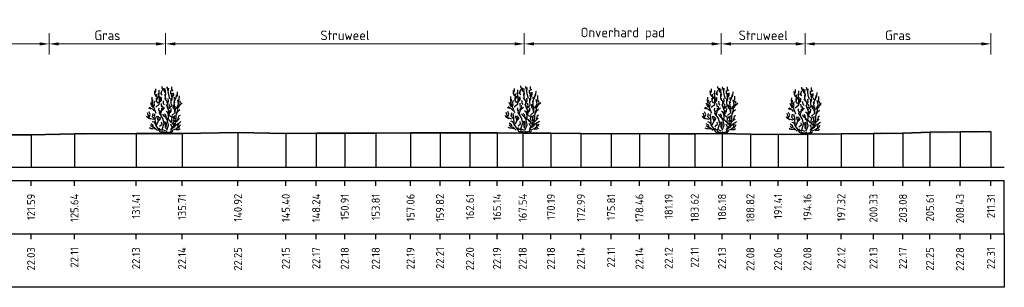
# Model space of a CAD drawing. Header units: metres. Extents: x 184432 to 189351, y 346610 to 348484.
# Tile 32 of 63: x 189218 to 189310, y 348228 to 348253. Entities that reach past the tile are written whole.
import ezdxf
from ezdxf.enums import TextEntityAlignment as Align

# ---------------------------------------------------------------- set-up
doc = ezdxf.new("R2010")
doc.units = ezdxf.units.M
doc.header["$PDMODE"] = 35
doc.header["$PDSIZE"] = 0.075
for name, color, linetype, lineweight in [('B-ME-GR-HEESTER-SD', 90, 'Continuous', 25), ('X-ME-AL-PROFIEL_HUIDIG MAAIVELD-GD', 252, 'Continuous', 0), ('X-XX-AL-DETAIL1-M', 7, 'Continuous', 18), ('X-XX-AL-DWARSPROFIEL_PROFIELLIJN MAAIVELD-GD', 8, 'Continuous', 35)]:
    doc.layers.add(name, color=color, linetype=linetype, lineweight=lineweight)
doc.layers.add('X-ME-AL-PROFIELRASTER-S', color=7, linetype='Continuous')
doc.styles.add('NLCS-ISO-ANNOTATIEF-T18', font='NLCS-ISO.ttf', dxfattribs={"height": 1.8})
doc.styles.add('NLCS-ISO-ANNOTATIVE-T18', font='NLCS-ISO.ttf', dxfattribs={"height": 1.8})
doc.dimstyles.new('NLCS-ANNOTATIEF-T18-PIJL_L2_H0', dxfattribs={"dimtxt": 2.5, "dimasz": 1.8, "dimexe": 2, "dimexo": 2, "dimgap": 0.7, "dimtad": 1, "dimzin": 0, "dimdsep": 46, "dimtxsty": 'NLCS-ISO-ANNOTATIEF-T18', "dimcen": 0, "dimdle": 2, "dimclrd": 256, "dimclre": 256, "dimclrt": 10, "dimaunit": 2, "dimadec": 0, "dimazin": 0, "dimtfac": 1, "dimtdec": 3, "dimtofl": 0, "dimtmove": 0, "dimatfit": 3, "dimfxl": 2, "dimfxlon": 1, "dimtfillclr": 256, "dimtolj": 1, "dimtzin": 0, "dimlwd": -1, "dimlwe": -1, "dimarcsym": 0})

# ---------------------------------------------------------------- blocks, each defined once
blk = doc.blocks.new('SAL-PROFIELRASTER_BALK_EIND1-D')
at = {"color": 0, "linetype": 'ByBlock', "lineweight": -2}
blk.add_line((1, -12.5), (1, -2.5), dxfattribs=at)
at = {"color": 0, "linetype": 'ByBlock', "lineweight": -2, "flags": 128}
for points in [[(0, 0), (1, 0)], [(0, -2.5), (1, -2.5)], [(0, -12.5), (1, -12.5)]]:
    blk.add_lwpolyline(points, dxfattribs=at)
blk = doc.blocks.new('SAL-PROFIELRASTER_BALK_EIND2-D')
at = {"color": 0, "linetype": 'ByBlock', "lineweight": -2}
for p, q in [((1, -2.5), (1, -12.5)), ((1, -12.5), (0, -12.5))]:
    blk.add_line(p, q, dxfattribs=at)
blk = doc.blocks.new('SAL-PROFIELRASTER_BALK_DATA-D')
at = {"color": 0, "linetype": 'ByBlock', "lineweight": -2}
blk.add_lwpolyline([(0, -3.5), (0, -2.5)], dxfattribs=at)
at = {"color": 0, "linetype": 'ByBlock', "lineweight": -2, "style": 'NLCS-ISO-ANNOTATIVE-T18'}
blk.add_attdef('GETAL', text='', height=1.5, rotation=90, dxfattribs=at).set_placement((0.75, -5), align=Align.RIGHT)
blk = doc.blocks.new('SAL-PROFIELRASTER_AANHAAL-D')
at = {"color": 9, "linetype": 'ByBlock', "lineweight": -2, "flags": 128}
blk.add_lwpolyline([(0, 1), (0, 0)], dxfattribs=at)
blk = doc.blocks.new('*D96')
at = {"layer": 'Defpoints', "color": 0, "transparency": 16777216}
for p in [(189291.747, 348250.553), (189291.747, 348239.034), (189309.108, 348239.034)]:
    blk.add_point(p, dxfattribs=at)
at = {"layer": 'X-XX-AL-DETAIL1-M', "transparency": 16777216}
for p, q in [((189291.747, 348249.553), (189291.747, 348251.553)), ((189309.108, 348249.553), (189309.108, 348251.553)), ((189308.208, 348250.553), (189292.647, 348250.553))]:
    blk.add_line(p, q, dxfattribs=at)
for points in [[(189292.647, 348250.703), (189292.647, 348250.403), (189291.747, 348250.553)], [(189308.208, 348250.703), (189308.208, 348250.403), (189309.108, 348250.553)]]:
    blk.add_solid(points, dxfattribs=at)
at = {"layer": 'X-XX-AL-DETAIL1-M', "color": 10, "transparency": 16777216, "insert": (189300.428, 348251.353), "char_height": 0.9, "attachment_point": 5, "style": 'NLCS-ISO-ANNOTATIEF-T18'}
blk.add_mtext('\\A1;Gras', dxfattribs=at)
blk = doc.blocks.new('*D97')
at = {"layer": 'Defpoints', "color": 0, "transparency": 16777216}
for p in [(189283.897, 348250.553), (189283.897, 348239.034), (189291.747, 348239.034)]:
    blk.add_point(p, dxfattribs=at)
at = {"layer": 'X-XX-AL-DETAIL1-M', "transparency": 16777216}
for p, q in [((189283.897, 348249.553), (189283.897, 348251.553)), ((189291.747, 348249.553), (189291.747, 348251.553)), ((189290.847, 348250.553), (189284.797, 348250.553))]:
    blk.add_line(p, q, dxfattribs=at)
for points in [[(189284.797, 348250.703), (189284.797, 348250.403), (189283.897, 348250.553)], [(189290.847, 348250.703), (189290.847, 348250.403), (189291.747, 348250.553)]]:
    blk.add_solid(points, dxfattribs=at)
at = {"layer": 'X-XX-AL-DETAIL1-M', "color": 10, "transparency": 16777216, "insert": (189287.822, 348251.353), "char_height": 0.9, "attachment_point": 5, "style": 'NLCS-ISO-ANNOTATIEF-T18'}
blk.add_mtext('\\A1;Struweel', dxfattribs=at)
blk = doc.blocks.new('SGR-HEESTER_S01_E_ZIJ-D')
blk.add_line((-0.166, 0), (0.141, 0))
at = {"flags": 128}
for points in [[(-0.881, 3.429), (-1.01, 3.698), (-1.022, 3.992)], [(-0.975, 3.816), (-0.916, 3.956), (-0.916, 4.168)], [(-0.822, 3.147), (-0.775, 3.358), (-0.822, 3.558), (-0.822, 3.687)], [(-0.787, 3.241), (-0.611, 3.487), (-0.658, 3.769)], [(-0.599, 3.64), (-0.599, 3.886), (-0.599, 4.039)], [(-0.329, 3.581), (-0.434, 3.687), (-0.423, 3.839)], [(-0.387, 3.734), (-0.387, 3.91), (-0.305, 4.074)], [(-0.2, 4.074), (-0.317, 4.285), (-0.317, 4.402)], [(-0.035, 3.816), (-0.153, 3.992), (-0.153, 4.238)], [(-0.059, 4.003), (0, 4.086), (-0.047, 4.168)], [(0.035, 3.217), (-0.023, 3.335), (-0.047, 3.64), (-0.059, 3.687)], [(-0.012, 3.476), (0.023, 3.663), (-0.023, 3.863), (-0.023, 3.98)], [(0.2, 4.015), (0.164, 4.261), (0.106, 4.367)], [(0.399, 3.241), (0.317, 3.534), (0.235, 3.863), (0.282, 4.25)], [(0.552, 3.487), (0.575, 3.628), (0.493, 3.781), (0.493, 4.015)], [(0.564, 3.053), (0.622, 3.241), (0.575, 3.44), (0.634, 3.781)], [(0.587, 4.062), (0.587, 4.226), (0.575, 4.355)], [(0.575, 3.968), (0.716, 4.097)], [(0.634, 3.393), (0.751, 3.628), (0.74, 3.816)], [(1.045, 3.44), (1.092, 3.593), (1.115, 3.91)], [(-1.174, 2.443), (-1.327, 2.643), (-1.397, 2.854)], [(-1.256, 2.866), (-1.268, 3.112), (-1.256, 3.405)], [(-0.889, 1.874), (-1.064, 2.356), (-1.218, 2.75), (-1.196, 3.166)], [(-1.092, 2.514), (-1.033, 2.666), (-1.08, 2.854), (-1.01, 3.065)], [(-0.933, 2.465), (-0.604, 2.728), (-0.582, 3.231), (-0.56, 3.45)], [(-0.693, 2.83), (-0.845, 3.03), (-0.845, 3.323)], [(-0.599, 2.819), (-0.47, 3.088), (-0.481, 3.241), (-0.399, 3.405)], [(-0.493, 2.983), (-0.399, 3.1), (-0.399, 3.323)], [(-0.352, 2.478), (-0.387, 2.619), (-0.399, 2.807)], [(-0.094, 2.666), (-0.2, 2.783), (-0.211, 3.041)], [(0.141, 2.854), (0.153, 3.006), (-0.082, 3.3)], [(0.2, 2.431), (0.129, 2.69), (0.27, 3.03), (0.235, 3.264)], [(0.294, 2.312), (0.557, 2.597), (0.513, 2.925), (0.513, 3.275)], [(0.305, 2.42), (0.364, 2.584), (0.317, 2.783)], [(0.751, 2.431), (0.834, 2.654), (0.787, 3.006)], [(0.834, 3.194), (0.822, 3.393)], [(0.869, 2.877), (0.834, 3.041), (0.986, 3.346), (1.022, 3.616)], [(0.995, 2.312), (1.214, 2.728), (1.126, 3.144)], [(1.057, 2.361), (1.233, 2.478), (1.339, 2.654), (1.538, 2.854)], [(1.198, 2.912), (1.198, 3.112), (1.268, 3.182), (1.28, 3.511)], [(1.292, 2.619), (1.397, 2.83), (1.339, 3.041)], [(-1.152, 1.305), (-1.524, 1.415), (-1.7, 1.918)], [(-1.362, 2.279), (-1.573, 2.361)], [(-1.515, 1.587), (-1.444, 1.775), (-1.55, 2.021)], [(-1.08, 2.115), (-1.233, 2.267), (-1.503, 2.443)], [(-0.166, 0), (-0.517, 0.145), (-0.67, 0.408), (-0.933, 0.802), (-0.933, 1.021), (-0.977, 1.284), (-1.24, 1.568), (-1.174, 1.874)], [(-0.564, 2.044), (-0.634, 2.22), (-0.611, 2.361)], [(0.009, 0.233), (-0.319, 0.386), (-0.144, 0.955), (-0.254, 1.415), (-0.582, 1.918), (-0.495, 2.159)], [(-0.399, 1.716), (-0.481, 1.81), (-0.387, 2.044), (-0.352, 2.373)], [(-0.341, 2.138), (-0.223, 2.361), (-0.258, 2.572)], [(-0.294, 2.185), (-0.07, 2.42)], [(0.235, 1.763), (0.188, 1.962), (0.035, 2.068)], [(0.097, 0.321), (0.272, 0.78), (0.184, 1.196), (0.272, 1.459), (0.294, 2.115), (0.075, 2.684)], [(0.119, 0.102), (0.491, 0.167), (0.579, 0.474), (0.885, 0.671), (0.951, 1.13), (1.017, 1.918)], [(0.305, 1.728), (0.364, 1.904), (0.411, 2.162)], [(0.411, 1.939), (0.505, 2.068), (0.528, 2.349)], [(0.579, 1.677), (0.885, 1.962), (0.907, 2.29), (0.885, 2.553)], [(0.869, 2.021), (0.834, 2.267), (0.693, 2.385), (0.693, 2.69)], [(1.022, 1.81), (1.139, 2.08), (1.327, 2.244)], [(1.045, 1.997), (1.151, 2.197), (1.162, 2.572)], [(-1.432, 1.34), (-1.597, 1.423), (-1.714, 1.528), (-1.761, 1.634)], [(-0.963, 0.918), (-1.057, 1.047), (-1.256, 1.094)], [(-0.939, 1.352), (-0.975, 1.458), (-1.01, 1.645), (-1.069, 1.739), (-0.986, 1.833)], [(-0.845, 0.824), (-0.736, 1.043), (-0.604, 1.437), (-0.692, 1.612)], [(-0.693, 1.235), (-0.763, 1.399), (-0.822, 1.622)], [(-0.622, 1.2), (-0.493, 1.364), (-0.528, 1.516)], [(-0.582, 0.671), (-0.341, 0.868), (-0.385, 1.065)], [(0.012, 1.481), (-0.106, 1.575), (-0.164, 1.692), (-0.258, 1.798)], [(0.059, 0.437), (-0.012, 0.578), (0, 0.848), (-0.117, 1.094)], [(0.27, 1.317), (0.07, 1.446), (0.012, 1.704), (-0.094, 1.833)], [(0.528, 1.035), (0.446, 1.129), (0.352, 1.258), (0.153, 1.282), (0.012, 1.411)], [(0.023, 0.601), (0.082, 0.777), (0.082, 0.942), (0.023, 1.106)], [(0.688, 0.802), (0.557, 1.108), (0.601, 1.502), (0.206, 1.743)], [(0.622, 0.59), (0.763, 0.73), (0.763, 0.977), (0.716, 1.223)], [(0.916, 1.082), (0.798, 1.258), (0.775, 1.434), (0.681, 1.61)], [(0.798, 0.801), (0.845, 0.953)], [(0.845, 1.376), (0.822, 1.54), (0.869, 1.681)], [(0.998, 1.082), (1.139, 1.247), (1.292, 1.387)], [(1.115, 1.282), (1.209, 1.47), (1.245, 1.645), (1.374, 1.704)], [(1.139, 0.942), (1.28, 1.012), (1.432, 1.118)], [(-0.975, 0.402), (-1.221, 0.449), (-1.362, 0.449), (-1.503, 0.519)], [(-0.758, 0.277), (-0.999, 0.518), (-1.24, 0.583), (-1.415, 0.736)], [(-1.127, 0.637), (-1.198, 0.777), (-1.397, 0.918)], [(-0.305, 0.32), (-0.47, 0.32), (-0.599, 0.508)], [(-0.141, 0.085), (-0.305, 0.167), (-0.352, 0.214)], [(0, 0), (-0.141, 0.144)], [(-0.023, 0), (0.141, 0.203)], [(0.141, 0), (0.528, 0.062), (0.669, 0.214)], [(0.493, 0.367), (0.599, 0.59), (0.47, 0.883)], [(0.622, 0.299), (0.951, 0.43), (1.28, 0.583)], [(0.928, 0.754), (1.104, 0.918), (1.198, 0.918)], [(0.939, 0.367), (1.198, 0.379), (1.35, 0.461)], [(1.01, 0.508), (1.198, 0.625), (1.151, 0.719), (1.233, 0.895)], [(1.268, 0.637), (1.397, 0.836)]]:
    blk.add_lwpolyline(points, dxfattribs=at)
blk = doc.blocks.new('*D98')
at = {"layer": 'Defpoints', "color": 0, "transparency": 16777216}
for p in [(189265.487, 348250.553), (189265.487, 348239.034), (189283.897, 348239.034)]:
    blk.add_point(p, dxfattribs=at)
at = {"layer": 'X-XX-AL-DETAIL1-M', "transparency": 16777216}
for p, q in [((189265.487, 348249.553), (189265.487, 348251.553)), ((189283.897, 348249.553), (189283.897, 348251.553)), ((189282.997, 348250.553), (189266.387, 348250.553))]:
    blk.add_line(p, q, dxfattribs=at)
for points in [[(189266.387, 348250.703), (189266.387, 348250.403), (189265.487, 348250.553)], [(189282.997, 348250.703), (189282.997, 348250.403), (189283.897, 348250.553)]]:
    blk.add_solid(points, dxfattribs=at)
at = {"layer": 'X-XX-AL-DETAIL1-M', "color": 10, "transparency": 16777216, "insert": (189274.692, 348251.488), "char_height": 0.9, "attachment_point": 5, "style": 'NLCS-ISO-ANNOTATIEF-T18'}
blk.add_mtext('\\A1;Onverhard pad', dxfattribs=at)
blk = doc.blocks.new('*D99')
at = {"layer": 'Defpoints', "color": 0, "transparency": 16777216}
for p in [(189231.967, 348250.553), (189231.967, 348239.034), (189265.487, 348239.034)]:
    blk.add_point(p, dxfattribs=at)
at = {"layer": 'X-XX-AL-DETAIL1-M', "transparency": 16777216}
for p, q in [((189231.967, 348249.553), (189231.967, 348251.553)), ((189265.487, 348249.553), (189265.487, 348251.553)), ((189264.587, 348250.553), (189232.867, 348250.553))]:
    blk.add_line(p, q, dxfattribs=at)
for points in [[(189232.867, 348250.703), (189232.867, 348250.403), (189231.967, 348250.553)], [(189264.587, 348250.703), (189264.587, 348250.403), (189265.487, 348250.553)]]:
    blk.add_solid(points, dxfattribs=at)
at = {"layer": 'X-XX-AL-DETAIL1-M', "color": 10, "transparency": 16777216, "insert": (189248.727, 348251.353), "char_height": 0.9, "attachment_point": 5, "style": 'NLCS-ISO-ANNOTATIEF-T18'}
blk.add_mtext('\\A1;Struweel', dxfattribs=at)
blk = doc.blocks.new('*D100')
at = {"layer": 'Defpoints', "color": 0, "transparency": 16777216}
for p in [(189221.077, 348250.553), (189221.077, 348239.034), (189231.967, 348239.034)]:
    blk.add_point(p, dxfattribs=at)
at = {"layer": 'X-XX-AL-DETAIL1-M', "transparency": 16777216}
for p, q in [((189221.077, 348249.553), (189221.077, 348251.553)), ((189231.967, 348249.553), (189231.967, 348251.553)), ((189231.067, 348250.553), (189221.977, 348250.553))]:
    blk.add_line(p, q, dxfattribs=at)
for points in [[(189221.977, 348250.703), (189221.977, 348250.403), (189221.077, 348250.553)], [(189231.067, 348250.703), (189231.067, 348250.403), (189231.967, 348250.553)]]:
    blk.add_solid(points, dxfattribs=at)
at = {"layer": 'X-XX-AL-DETAIL1-M', "color": 10, "transparency": 16777216, "insert": (189226.522, 348251.353), "char_height": 0.9, "attachment_point": 5, "style": 'NLCS-ISO-ANNOTATIEF-T18'}
blk.add_mtext('\\A1;Gras', dxfattribs=at)
blk = doc.blocks.new('*D101')
at = {"layer": 'Defpoints', "color": 0, "transparency": 16777216}
for p in [(189205.847, 348250.553), (189205.847, 348239.034), (189221.077, 348239.034)]:
    blk.add_point(p, dxfattribs=at)
at = {"layer": 'X-XX-AL-DETAIL1-M', "transparency": 16777216}
for p, q in [((189205.847, 348249.553), (189205.847, 348251.553)), ((189221.077, 348249.553), (189221.077, 348251.553)), ((189220.177, 348250.553), (189206.747, 348250.553))]:
    blk.add_line(p, q, dxfattribs=at)
for points in [[(189206.747, 348250.703), (189206.747, 348250.403), (189205.847, 348250.553)], [(189220.177, 348250.703), (189220.177, 348250.403), (189221.077, 348250.553)]]:
    blk.add_solid(points, dxfattribs=at)
at = {"layer": 'X-XX-AL-DETAIL1-M', "color": 10, "transparency": 16777216, "insert": (189213.462, 348251.488), "char_height": 0.9, "attachment_point": 5, "style": 'NLCS-ISO-ANNOTATIEF-T18'}
blk.add_mtext('\\A1;Onverhard pad', dxfattribs=at)

msp = doc.modelspace()

# ---------------------------------------------------------------- hatches: boundary and pattern name
at = {"layer": 'X-ME-AL-PROFIEL_HUIDIG MAAIVELD-GD'}
h = msp.add_hatch(dxfattribs=at)
h.set_pattern_fill('AGR-MAAIVELD', color=256, scale=0.05, pattern_type=2)
h.set_pattern_definition([(45, (2368.14905, 368.7254), (-0.25000007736, 0.25000007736), []), (45, (2368.11333, 368.7611), (0, 0.50000015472), [0.3535535, -0.3535535]), (45, (2368.07762, 368.7968), (0, 0.50000015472), [0.3535535, -0.3535535]), (45, (2368.0414, 368.83303), (0, 0.50000015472), [0.3535535, -0.3535535]), (45, (2368.0062, 368.86824), (0, 0.50000015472), [0.3535535, -0.3535535]), (45, (2367.97048, 368.90396), (0, 0.50000015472), [0.3535535, -0.3535535]), (45, (2367.93476, 368.93967), (0, 0.50000015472), [0.3535535, -0.3535535]), (315, (2368.14905, 368.7254), (0.25000007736, 0.25000007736), []), (315, (2368.18476, 368.7611), (0.50000015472, -1e-16), [0.3535535, -0.3535535]), (315, (2368.22048, 368.7968), (0.50000015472, -1e-16), [0.3535535, -0.3535535]), (315, (2368.2567, 368.83303), (0.50000015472, -1e-16), [0.3535535, -0.3535535]), (315, (2368.2919, 368.86824), (0.50000015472, -1e-16), [0.3535535, -0.3535535]), (315, (2368.32762, 368.90396), (0.50000015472, -1e-16), [0.3535535, -0.3535535]), (315, (2368.36333, 368.93967), (0.50000015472, -1e-16), [0.3535535, -0.3535535])])
h.paths.add_polyline_path([(189309.108, 348242.346), (189309.108, 348242.246), (189306.226, 348242.215), (189303.411, 348242.185), (189300.877, 348242.108), (189298.128, 348242.065), (189295.116, 348242.053), (189291.956, 348242.013), (189289.211, 348241.992), (189286.622, 348242.011), (189283.977, 348242.067), (189281.416, 348242.047), (189278.986, 348242.052), (189276.253, 348242.075), (189273.608, 348242.045), (189270.784, 348242.075), (189267.984, 348242.112), (189265.338, 348242.116), (189262.941, 348242.12), (189260.41, 348242.135), (189257.616, 348242.141), (189254.856, 348242.122), (189251.603, 348242.117), (189248.707, 348242.109), (189246.037, 348242.103), (189243.196, 348242.08), (189238.722, 348242.179), (189233.505, 348242.075), (189229.203, 348242.067), (189223.442, 348242.042), (189219.391, 348241.961), (189213.097, 348241.955), (189208.439, 348241.933), (189201.96, 348241.931), (189196.869, 348241.869), (189190.499, 348241.799), (189184.612, 348241.739), (189176.162, 348241.538), (189170.435, 348241.477), (189166.759, 348241.453), (189163.196, 348241.416), (189159.789, 348241.485), (189156.485, 348241.552), (189152.372, 348241.573), (189148.34, 348241.641), (189144.828, 348241.685), (189141.318, 348241.69), (189138.078, 348241.718), (189134.359, 348241.713), (189130.394, 348241.686), (189126.086, 348241.72), (189121.34, 348241.758), (189117.118, 348241.78), (189112.983, 348241.828), (189106.487, 348241.843), (189101.692, 348241.933), (189097.797, 348242.014), (189097.797, 348242.114), (189101.692, 348242.033), (189106.487, 348241.943), (189112.983, 348241.928), (189117.118, 348241.88), (189121.34, 348241.858), (189126.086, 348241.82), (189130.394, 348241.786), (189134.359, 348241.813), (189138.078, 348241.818), (189141.318, 348241.79), (189144.828, 348241.785), (189148.34, 348241.741), (189152.372, 348241.673), (189156.485, 348241.652), (189159.789, 348241.585), (189163.196, 348241.516), (189166.759, 348241.553), (189170.435, 348241.577), (189176.162, 348241.638), (189184.612, 348241.839), (189190.499, 348241.899), (189196.869, 348241.969), (189201.96, 348242.031), (189208.439, 348242.033), (189213.097, 348242.055), (189219.391, 348242.061), (189223.442, 348242.142), (189229.203, 348242.167), (189233.505, 348242.175), (189238.722, 348242.279), (189243.196, 348242.18), (189246.037, 348242.203), (189248.707, 348242.209), (189251.603, 348242.217), (189254.856, 348242.222), (189257.616, 348242.241), (189260.41, 348242.235), (189262.941, 348242.22), (189265.338, 348242.216), (189267.984, 348242.212), (189270.784, 348242.175), (189273.608, 348242.145), (189276.253, 348242.175), (189278.986, 348242.152), (189281.416, 348242.147), (189283.977, 348242.167), (189286.622, 348242.111), (189289.211, 348242.092), (189291.956, 348242.113), (189295.116, 348242.153), (189298.128, 348242.165), (189300.877, 348242.208), (189303.411, 348242.285), (189306.226, 348242.315)])

# ---------------------------------------------------------------- linework, layer by layer
at = {"layer": 'X-XX-AL-DWARSPROFIEL_PROFIELLIJN MAAIVELD-GD'}
msp.add_lwpolyline([(189213.097, 348242.055), (189219.391, 348242.061), (189223.442, 348242.142), (189229.203, 348242.167), (189233.505, 348242.175), (189238.722, 348242.279), (189243.196, 348242.18), (189246.037, 348242.203), (189248.707, 348242.209), (189251.603, 348242.217), (189254.856, 348242.222), (189257.616, 348242.241), (189260.41, 348242.235), (189262.941, 348242.22), (189265.338, 348242.216), (189267.984, 348242.212), (189270.784, 348242.175), (189273.608, 348242.145), (189276.253, 348242.175), (189278.986, 348242.152), (189281.416, 348242.147), (189283.977, 348242.167), (189286.622, 348242.111), (189289.211, 348242.092), (189291.956, 348242.113), (189295.116, 348242.153), (189298.128, 348242.165), (189300.877, 348242.208), (189303.411, 348242.285), (189306.226, 348242.315), (189309.108, 348242.346)], dxfattribs=at)

# ---------------------------------------------------------------- block references
at = {"layer": 'B-ME-GR-HEESTER-SD'}
for p in [(189231.967, 348242.172), (189265.487, 348242.216), (189283.897, 348242.166), (189291.747, 348242.111)]:
    msp.add_blockref('SGR-HEESTER_S01_E_ZIJ-D', p, dxfattribs=at)
at = {"layer": 'X-ME-AL-PROFIELRASTER-S'}
for p, yscale in [((189219.391, 348239.034), 3.027000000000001), ((189223.442, 348239.034), 3.108000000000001), ((189229.203, 348239.034), 3.132999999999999), ((189233.505, 348239.034), 3.140999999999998), ((189238.722, 348239.034), 3.245000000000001), ((189243.196, 348239.034), 3.146000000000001), ((189246.037, 348239.034), 3.169), ((189248.707, 348239.034), 3.175000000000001), ((189251.603, 348239.034), 3.183), ((189254.856, 348239.034), 3.187999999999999), ((189257.616, 348239.034), 3.207000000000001), ((189260.41, 348239.034), 3.201000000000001), ((189262.941, 348239.034), 3.186), ((189265.338, 348239.034), 3.181999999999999), ((189267.984, 348239.034), 3.178000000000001), ((189270.784, 348239.034), 3.140999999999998), ((189273.608, 348239.034), 3.111000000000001), ((189276.253, 348239.034), 3.140999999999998), ((189278.986, 348239.034), 3.117999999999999), ((189281.416, 348239.034), 3.113), ((189283.977, 348239.034), 3.132999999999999), ((189286.622, 348239.034), 3.077000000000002), ((189289.211, 348239.034), 3.058), ((189291.956, 348239.034), 3.079000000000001), ((189295.116, 348239.034), 3.119), ((189298.128, 348239.034), 3.131), ((189300.877, 348239.034), 3.173999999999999), ((189303.411, 348239.034), 3.251000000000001), ((189306.226, 348239.034), 3.280999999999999), ((189309.108, 348239.034), 3.312000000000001)]:
    msp.add_blockref('SAL-PROFIELRASTER_AANHAAL-D', p, dxfattribs=dict(at, yscale=yscale))
at = {"layer": 'X-ME-AL-PROFIELRASTER-S', "xscale": 212.5606295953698, "yscale": 0.5, "zscale": 212.5606295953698}
for name, p in [('SAL-PROFIELRASTER_BALK_EIND1-D', (189097.797, 348239.034)), ('SAL-PROFIELRASTER_BALK_EIND2-D', (189097.797, 348234.034))]:
    msp.add_blockref(name, p, dxfattribs=at)
at = {"layer": 'X-ME-AL-PROFIELRASTER-S', "xscale": 0.5, "yscale": 0.5, "zscale": 0.5}
for p, values in [((189219.391, 348239.034), {'GETAL': '121.59'}), ((189223.442, 348239.034), {'GETAL': '125.64'}), ((189229.203, 348239.034), {'GETAL': '131.41'}), ((189233.505, 348239.034), {'GETAL': '135.71'}), ((189238.722, 348239.034), {'GETAL': '140.92'}), ((189243.196, 348239.034), {'GETAL': '145.40'}), ((189246.037, 348239.034), {'GETAL': '148.24'}), ((189248.707, 348239.034), {'GETAL': '150.91'}), ((189251.603, 348239.034), {'GETAL': '153.81'}), ((189254.856, 348239.034), {'GETAL': '157.06'}), ((189257.616, 348239.034), {'GETAL': '159.82'}), ((189260.41, 348239.034), {'GETAL': '162.61'}), ((189262.941, 348239.034), {'GETAL': '165.14'}), ((189265.338, 348239.034), {'GETAL': '167.54'}), ((189267.984, 348239.034), {'GETAL': '170.19'}), ((189270.784, 348239.034), {'GETAL': '172.99'}), ((189273.608, 348239.034), {'GETAL': '175.81'}), ((189276.253, 348239.034), {'GETAL': '178.46'}), ((189278.986, 348239.034), {'GETAL': '181.19'}), ((189281.416, 348239.034), {'GETAL': '183.62'}), ((189283.977, 348239.034), {'GETAL': '186.18'}), ((189286.622, 348239.034), {'GETAL': '188.82'}), ((189289.211, 348239.034), {'GETAL': '191.41'}), ((189291.956, 348239.034), {'GETAL': '194.16'}), ((189295.116, 348239.034), {'GETAL': '197.32'}), ((189298.128, 348239.034), {'GETAL': '200.33'}), ((189300.877, 348239.034), {'GETAL': '203.08'}), ((189303.411, 348239.034), {'GETAL': '205.61'}), ((189306.226, 348239.034), {'GETAL': '208.43'}), ((189309.108, 348239.034), {'GETAL': '211.31'}), ((189219.391, 348234.034), {'GETAL': '22.03'}), ((189223.442, 348234.034), {'GETAL': '22.11'}), ((189229.203, 348234.034), {'GETAL': '22.13'}), ((189233.505, 348234.034), {'GETAL': '22.14'}), ((189238.722, 348234.034), {'GETAL': '22.25'}), ((189243.196, 348234.034), {'GETAL': '22.15'}), ((189246.037, 348234.034), {'GETAL': '22.17'}), ((189248.707, 348234.034), {'GETAL': '22.18'}), ((189251.603, 348234.034), {'GETAL': '22.18'}), ((189254.856, 348234.034), {'GETAL': '22.19'}), ((189257.616, 348234.034), {'GETAL': '22.21'}), ((189260.41, 348234.034), {'GETAL': '22.20'}), ((189262.941, 348234.034), {'GETAL': '22.19'}), ((189265.338, 348234.034), {'GETAL': '22.18'}), ((189267.984, 348234.034), {'GETAL': '22.18'}), ((189270.784, 348234.034), {'GETAL': '22.14'}), ((189273.608, 348234.034), {'GETAL': '22.11'}), ((189276.253, 348234.034), {'GETAL': '22.14'}), ((189278.986, 348234.034), {'GETAL': '22.12'}), ((189281.416, 348234.034), {'GETAL': '22.11'}), ((189283.977, 348234.034), {'GETAL': '22.13'}), ((189286.622, 348234.034), {'GETAL': '22.08'}), ((189289.211, 348234.034), {'GETAL': '22.06'}), ((189291.956, 348234.034), {'GETAL': '22.08'}), ((189295.116, 348234.034), {'GETAL': '22.12'}), ((189298.128, 348234.034), {'GETAL': '22.13'}), ((189300.877, 348234.034), {'GETAL': '22.17'}), ((189303.411, 348234.034), {'GETAL': '22.25'}), ((189306.226, 348234.034), {'GETAL': '22.28'}), ((189309.108, 348234.034), {'GETAL': '22.31'})]:
    msp.add_blockref('SAL-PROFIELRASTER_BALK_DATA-D', p, dxfattribs=at).add_auto_attribs(values)

# ---------------------------------------------------------------- dimensions: what is measured, and where the dimension line sits
at = {"layer": 'X-XX-AL-DETAIL1-M'}
for base, p1, p2, text, picture, middle in [((189205.847, 348250.553), (189221.077, 348239.034), (189205.847, 348239.034), 'Onverhard pad', '*D101', (189213.462, 348250.553)), ((189265.487, 348250.553), (189283.897, 348239.034), (189265.487, 348239.034), 'Onverhard pad', '*D98', (189274.692, 348250.553)), ((189221.077, 348250.553), (189231.967, 348239.034), (189221.077, 348239.034), 'Gras', '*D100', (189226.522, 348250.553)), ((189231.967, 348250.553), (189265.487, 348239.034), (189231.967, 348239.034), 'Struweel', '*D99', (189248.727, 348250.553)), ((189283.897, 348250.553), (189291.747, 348239.034), (189283.897, 348239.034), 'Struweel', '*D97', (189287.822, 348250.553)), ((189291.747, 348250.553), (189309.108, 348239.034), (189291.747, 348239.034), 'Gras', '*D96', (189300.428, 348250.553))]:
    dim = msp.add_linear_dim(base=base, p1=p1, p2=p2, text=text, dimstyle='NLCS-ANNOTATIEF-T18-PIJL_L2_H0', dxfattribs=at)
    dim.commit()
    dim.dimension.update_dxf_attribs({"geometry": picture, "text_midpoint": middle, "dimtype": 160})

doc.saveas('drawing.dxf')
